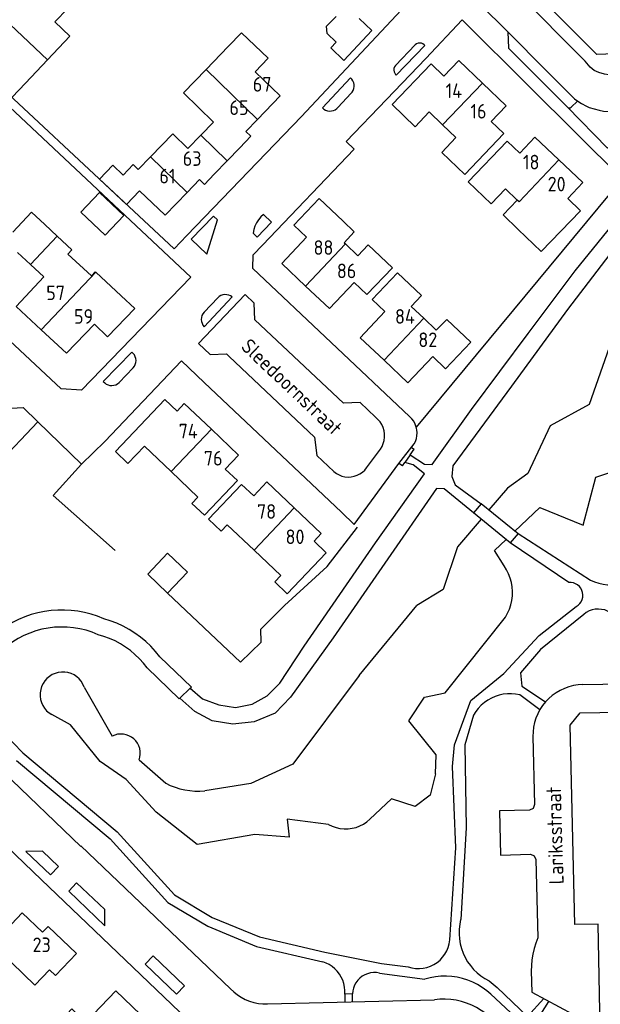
# Model space of a CAD drawing. Header units: metres. Extents: x 226218 to 240385, y 439369 to 449677.
# Tile 190 of 256: x 235280 to 235379, y 444212 to 444381. Entities that reach past the tile are written whole.
import ezdxf

# ---------------------------------------------------------------- set-up
doc = ezdxf.new("R2010")
doc.units = ezdxf.units.M
doc.header["$MEASUREMENT"] = 0
for name, color, linetype in [('DAKRAND', 4, 'Continuous'), ('DAKRAND-BYG', 4, 'Continuous'), ('HEG', 253, 'Continuous'), ('HEK', 253, 'Continuous'), ('HOOFDGEBOUW', 4, 'Continuous'), ('HUISNUMMER', 253, 'Continuous'), ('KANTVERH', 253, 'Continuous'), ('KANTWATER', 153, 'Continuous'), ('KNTGESLVERH', 253, 'Continuous'), ('KNTOPENVERH', 253, 'Continuous'), ('KUNSTWERK', 253, 'Continuous'), ('STRAATNAAM', 253, 'Continuous'), ('TUSSENMUUR', 253, 'Continuous')]:
    doc.layers.add(name, color=color, linetype=linetype)
doc.styles.get("Standard").update_dxf_attribs({"font": 'iso.shx'})

msp = doc.modelspace()

# ---------------------------------------------------------------- linework, layer by layer
at = {"layer": 'DAKRAND'}
for p, q in [((235315.42, 444376.47), (235311.62, 444372.57)), ((235280.7, 444370.2), (235284.45, 444374.21)), ((235292.76, 444337.81), (235297.07, 444333.79))]:
    msp.add_line(p, q, dxfattribs=at)
for points in [[(235284.45, 444374.21), (235288.27, 444378.29), (235285.7, 444380.69), (235287.92, 444383.01)], [(235333.91, 444377.24), (235332.36, 444378.73), (235332.28, 444379.97), (235333.9, 444381.63)], [(235311.62, 444372.57), (235307.73, 444368.57), (235310.34, 444366.04)], [(235364.94, 444350.16), (235362.52, 444347.66), (235365.07, 444345.17)], [(235278.54, 444344.7), (235281.72, 444348.11), (235283.98, 444346)], [(235335.12, 444346.56), (235337.02, 444344.77), (235335.26, 444342.88)], [(235287.95, 444340.94), (235291.97, 444337.19), (235292.65, 444337.91), (235292.76, 444337.81)]]:
    msp.add_lwpolyline(points, dxfattribs=at)
at = {"layer": 'DAKRAND-BYG'}
msp.add_line((235308.44, 444286.44), (235305.04, 444282.84), dxfattribs=at)
for points in [[(235294.35, 444344.17), (235290.19, 444348.11), (235293.37, 444351.47), (235297.54, 444347.53), (235294.35, 444344.17)], [(235305.04, 444282.84), (235301.62, 444286.08), (235305.02, 444289.68), (235308.44, 444286.44)]]:
    msp.add_lwpolyline(points, dxfattribs=at)
at = {"layer": 'HEG'}
for p, q in [((235382.91, 444353.81), (235347.64, 444311.28)), ((235285.4, 444299.6), (235296.04, 444290.16))]:
    msp.add_line(p, q, dxfattribs=at)
msp.add_lwpolyline([(235305.04, 444282.84), (235317.52, 444271.03), (235321.04, 444274.47), (235321.02, 444276.67), (235325.07, 444280.72), (235332.35, 444287.41), (235337.55, 444294.16)], dxfattribs=at)
at = {"layer": 'HEK'}
msp.add_line((235290.28, 444304.96), (235285.4, 444299.6), dxfattribs=at)
at = {"layer": 'HOOFDGEBOUW'}
for p, q in [((235324.33, 444368.04), (235320.03, 444372.18)), ((235358.99, 444370.23), (235363.05, 444366.33)), ((235320.43, 444364), (235324.33, 444368.04)), ((235310.34, 444366.04), (235312.91, 444363.53)), ((235363.05, 444366.33), (235360.47, 444363.64)), ((235352.14, 444363.09), (235349.87, 444365.28)), ((235310.72, 444361.28), (235312.91, 444363.53)), ((235354.43, 444360.89), (235352.14, 444363.09)), ((235308.51, 444359.01), (235310.72, 444361.28)), ((235315.22, 444356.88), (235317.42, 444359.16)), ((235302.1, 444357.57), (235300.01, 444355.42)), ((235313.03, 444354.61), (235315.22, 444356.88)), ((235372.07, 444357.07), (235376.18, 444353.18)), ((235364.94, 444350.16), (235362.91, 444352.1)), ((235376.18, 444353.18), (235373.58, 444350.43)), ((235283.98, 444346), (235286.12, 444344)), ((235335.26, 444342.88), (235335.49, 444342.66)), ((235335.49, 444342.66), (235337.64, 444340.61)), ((235279.34, 444341.2), (235281.57, 444339.12)), ((235281.57, 444339.12), (235283.82, 444337.03)), ((235346.79, 444331.96), (235348.93, 444329.93)), ((235348.93, 444329.93), (235351.07, 444327.9)), ((235304.58, 444315.99), (235296.1, 444307.09)), ((235306.65, 444314.02), (235304.58, 444315.99)), ((235301.06, 444308.03), (235305.67, 444303.66)), ((235305.67, 444303.66), (235310.24, 444299.31)), ((235319.78, 444299.49), (235322.05, 444301.89)), ((235326.71, 444297.47), (235322.05, 444301.89)), ((235315.24, 444294.56), (235319.85, 444290.19)), ((235332.19, 444289.76), (235330.13, 444291.72)), ((235319.85, 444290.19), (235324.42, 444285.86))]:
    msp.add_line(p, q, dxfattribs=at)
for points in [[(235275.53, 444382.65), (235271.61, 444378.55), (235275.99, 444374.46), (235273.81, 444372.12), (235278.42, 444367.82), (235280.7, 444370.2)], [(235333.91, 444377.24), (235332.98, 444376.26), (235335.25, 444374.11), (235340.05, 444379.24), (235337.85, 444381.29)], [(235320.03, 444372.18), (235322.24, 444374.48), (235317.72, 444378.84), (235315.42, 444376.47)], [(235352.35, 444371.43), (235354.94, 444374.12), (235358.99, 444370.23)], [(235352.35, 444371.43), (235350.19, 444373.51), (235343.49, 444366.53), (235347.43, 444362.74), (235349.87, 444365.28)], [(235317.42, 444359.16), (235319.31, 444361.12), (235318.45, 444361.95), (235320.43, 444364)], [(235360.47, 444363.64), (235362.64, 444361.56), (235355.93, 444354.57), (235352, 444358.35), (235354.43, 444360.89)], [(235308.51, 444359.01), (235305.94, 444361.51), (235302.1, 444357.57)], [(235365.36, 444358.23), (235367.95, 444360.97), (235372.07, 444357.07)], [(235365.36, 444358.23), (235363.2, 444360.3), (235356.51, 444353.33), (235360.48, 444349.55), (235362.91, 444352.1)], [(235300.21, 444351.78), (235298, 444349.42), (235293.36, 444353.79), (235295.66, 444356.16), (235297.4, 444354.47), (235299.14, 444356.26), (235300.01, 444355.42)], [(235308.36, 444351.48), (235310.49, 444353.7), (235311.35, 444352.87), (235313.03, 444354.61)], [(235300.21, 444351.78), (235304.63, 444347.62), (235308.36, 444351.48)], [(235335.12, 444346.56), (235331, 444350.47), (235326.65, 444345.89), (235328.83, 444343.82)], [(235373.58, 444350.43), (235375.75, 444348.34), (235369.03, 444341.4), (235365.07, 444345.17)], [(235286.12, 444344), (235288.62, 444341.67), (235287.95, 444340.94)], [(235328.67, 444335.45), (235324.58, 444339.32), (235328.83, 444343.82)], [(235337.01, 444336.06), (235339.19, 444333.99), (235343.54, 444338.58), (235339.42, 444342.49), (235337.64, 444340.61)], [(235283.39, 444327.94), (235279.09, 444331.95), (235283.82, 444337.03)], [(235346.79, 444331.96), (235348.56, 444333.82), (235344.43, 444337.73), (235340.09, 444333.15), (235342.27, 444331.08)], [(235337.01, 444336.06), (235332.76, 444331.58), (235328.67, 444335.45)], [(235292.52, 444328.92), (235294.75, 444326.77), (235299.42, 444331.6), (235297.07, 444333.79)], [(235342.13, 444322.73), (235338.04, 444326.59), (235342.27, 444331.08)], [(235292.52, 444328.92), (235287.7, 444323.93), (235283.39, 444327.94)], [(235350.46, 444323.36), (235352.64, 444321.29), (235356.97, 444325.84), (235352.87, 444329.75), (235351.07, 444327.9)], [(235350.46, 444323.36), (235346.22, 444318.87), (235342.13, 444322.73)], [(235312.55, 444310.91), (235307.89, 444315.33), (235306.65, 444314.02)], [(235314.92, 444304.1), (235317.2, 444306.49), (235312.55, 444310.91)], [(235296.1, 444307.09), (235298.24, 444305.06), (235301.06, 444308.03)], [(235310.24, 444299.31), (235309.2, 444298.22), (235311.34, 444296.18), (235316.99, 444302.13), (235314.92, 444304.1)], [(235319.78, 444299.49), (235317.71, 444301.46), (235312.06, 444295.5), (235314.2, 444293.46), (235315.24, 444294.56)], [(235330.13, 444291.72), (235331.37, 444293.04), (235326.71, 444297.47)], [(235324.42, 444285.86), (235323.39, 444284.76), (235325.52, 444282.74), (235332.19, 444289.76)], [(235276.91, 444217.97), (235278.36, 444219.49), (235282.3, 444215.71), (235284.8, 444218.31), (235285.81, 444217.34), (235289.41, 444221.1), (235284.55, 444225.74), (235283.58, 444224.75), (235280.11, 444228.05), (235273.55, 444221.18)], [(235301.79, 444209.3), (235296.15, 444214.7), (235291.03, 444209.35), (235288.65, 444211.62), (235284.44, 444207.2), (235288.46, 444203.38), (235290.86, 444205.91), (235294.89, 444202.07), (235297.18, 444204.44), (235299.56, 444204.51), (235299.51, 444206.88), (235301.79, 444209.3)]]:
    msp.add_lwpolyline(points, dxfattribs=at)
at = {"layer": 'KANTVERH'}
for p, q in [((235369.95, 444372.32), (235363.33, 444379)), ((235344.06, 444373.23), (235347.46, 444376.78)), ((235374.74, 444367.51), (235369.95, 444372.32)), ((235331.57, 444365.98), (235336.36, 444371.12)), ((235373.47, 444366.14), (235368.61, 444371)), ((235382.91, 444353.81), (235367.1, 444369.53)), ((235334.25, 444366.1), (235336.45, 444368.44)), ((235374.74, 444367.51), (235375.32, 444367.1)), ((235375.25, 444367.15), (235374.15, 444366.09)), ((235375.32, 444367.1), (235375.92, 444366.73)), ((235375.92, 444366.73), (235376.81, 444366.25)), ((235376.81, 444366.25), (235377.25, 444366.06)), ((235311.29, 444328.49), (235316.1, 444333.58)), ((235311.27, 444330.98), (235313.64, 444333.45)), ((235294.02, 444319.11), (235298.88, 444324.14)), ((235296.71, 444318.94), (235299.13, 444321.45)), ((235282.77, 444312.22), (235280.26, 444314.65)), ((235272.97, 444301.8), (235282.77, 444312.22)), ((235282.77, 444312.22), (235290.28, 444304.96)), ((235339.13, 444304.33), (235341.49, 444307.5)), ((235346.81, 444307.8), (235347.25, 444307.5)), ((235345.26, 444304.66), (235344.67, 444305.08)), ((235365.1, 444293.04), (235377.51, 444285.05)), ((235373.75, 444284.66), (235363.75, 444291.44)), ((235368.72, 444275.59), (235375.01, 444280.55)), ((235376.32, 444279.21), (235368.95, 444273.19)), ((235362.62, 444269.08), (235368.72, 444275.59)), ((235368.95, 444273.19), (235365.48, 444269.18)), ((235303.69, 444271.95), (235309.1, 444266.76)), ((235301.52, 444270.02), (235307.01, 444264.75)), ((235357.01, 444264.47), (235362.62, 444269.08)), ((235365.48, 444269.18), (235365.73, 444266.92)), ((235376.16, 444267.17), (235425.96, 444268.07)), ((235365.73, 444266.92), (235369.8, 444264.24)), ((235354.17, 444256.85), (235357.01, 444264.47)), ((235368.79, 444262.83), (235365.36, 444265.41)), ((235357.45, 444261.95), (235355.97, 444256.88)), ((235280.24, 444255.48), (235276.89, 444258.91)), ((235353.85, 444253.13), (235354.17, 444256.85)), ((235355.97, 444256.88), (235356.18, 444242.62)), ((235280.24, 444255.48), (235296.4, 444241.96)), ((235279.15, 444254.17), (235295.22, 444240.73)), ((235354.42, 444239.23), (235353.85, 444253.13)), ((235276.85, 444252.22), (235290.16, 444239.44)), ((235356.18, 444242.62), (235355.25, 444226.92)), ((235295.22, 444240.73), (235305.1, 444229.82)), ((235296.4, 444241.96), (235306.19, 444231.15)), ((235290.17, 444239.58), (235315.81, 444215.06)), ((235353.39, 444223.43), (235354.42, 444239.23)), ((235283.58, 444238.64), (235280.77, 444238.58)), ((235283.58, 444238.64), (235286.32, 444236.01)), ((235283.44, 444233.74), (235296.43, 444221.27)), ((235289.45, 444233.23), (235294.25, 444228.62)), ((235306.19, 444231.15), (235312.66, 444227.3)), ((235305.1, 444229.82), (235311.9, 444225.78)), ((235294.29, 444225.86), (235294.25, 444228.62)), ((235312.66, 444227.3), (235320.77, 444223.94)), ((235311.9, 444225.78), (235320.25, 444222.32)), ((235320.77, 444223.94), (235331.99, 444221.34)), ((235320.25, 444222.32), (235331.64, 444219.68)), ((235296.43, 444221.27), (235309.82, 444208.53)), ((235302.54, 444220.7), (235307.92, 444215.56)), ((235331.99, 444221.34), (235341.67, 444219.42)), ((235341.67, 444219.42), (235346.25, 444218.8)), ((235341.34, 444217.76), (235349.13, 444216.72)), ((235360.13, 444216.42), (235361.51, 444215.3)), ((235336.69, 444214.18), (235335.37, 444214.16)), ((235335.37, 444214.16), (235335.39, 444212.8)), ((235336.71, 444212.84), (235336.69, 444214.18)), ((235360.41, 444214.14), (235365.5, 444209.38)), ((235361.51, 444215.3), (235366.68, 444210.34)), ((235322.15, 444212.48), (235350.75, 444213.18)), ((235366.68, 444210.34), (235369.49, 444213.38)), ((235368, 444209.17), (235370.37, 444212.91))]:
    msp.add_line(p, q, dxfattribs=at)
for points in [[(235423.47, 444430.61), (235410.32, 444412.65), (235395.88, 444393.99), (235381.64, 444375.24), (235378.6, 444375.15), (235367.02, 444386.71), (235361.47, 444391.93), (235337.68, 444416.21), (235322.07, 444431.73), (235322.3, 444435.13), (235344.88, 444460.32), (235361.37, 444478.89), (235365.51, 444479.16), (235373.44, 444472.55), (235384.61, 444462.94), (235396.74, 444453.15), (235409.14, 444444.18), (235413.73, 444440.77), (235423.27, 444433.95), (235423.47, 444430.61)], [(235349.31, 444387.34), (235328, 444364.5), (235308.32, 444344.14), (235306.14, 444341.83), (235265.71, 444379.52), (235267.98, 444381.94), (235287.83, 444402.75), (235290.18, 444405.21), (235289.09, 444406.25), (235291.81, 444409.38), (235291.11, 444410.03), (235296.9, 444416.26), (235298.56, 444418.38), (235300.3, 444420.63), (235301.83, 444422.59), (235302.9, 444423.78), (235303.77, 444424.63), (235307.97, 444428.84), (235312.49, 444424.3), (235349.31, 444387.34)], [(235346.63, 444395.46), (235349, 444393.24), (235363.33, 444379)], [(235401.21, 444394.54), (235390.25, 444379.84), (235385.97, 444374.17), (235384.52, 444372.63), (235383.64, 444371.9), (235382.7, 444371.63), (235381.7, 444371.49), (235380.65, 444371.61), (235379.9, 444371.74), (235378.94, 444372.01), (235378.13, 444372.39), (235377.46, 444372.97), (235376.59, 444373.99), (235364.95, 444385.74)], [(235346.49, 444313.11), (235319.65, 444338.48), (235319.69, 444340.78), (235321.28, 444342.45), (235336.97, 444358.92), (235335.63, 444360.22), (235342.55, 444367.43), (235349.25, 444374.41), (235355.5, 444381.07), (235367.1, 444369.53)], [(235309.04, 444337), (235290.3, 444317.59), (235286.78, 444317.87), (235249.48, 444352.7), (235245.7, 444356.31), (235245.74, 444358.74), (235247.95, 444361.05), (235264.76, 444378.49), (235309.04, 444337)], [(235363.33, 444379), (235363.45, 444376.19), (235368.61, 444371)], [(235344.1, 444371.68), (235344.21, 444371.58), (235349.12, 444376.69), (235349.01, 444376.79)], [(235349.01, 444376.79), (235348.78, 444376.95), (235348.51, 444377.04), (235348.24, 444377.07), (235347.96, 444377.04), (235347.7, 444376.94), (235347.46, 444376.78)], [(235344.06, 444373.23), (235343.91, 444372.99), (235343.82, 444372.72), (235343.8, 444372.45), (235343.84, 444372.17), (235343.94, 444371.91), (235344.1, 444371.68)], [(235336.45, 444368.44), (235336.68, 444368.69), (235336.85, 444368.98), (235336.96, 444369.3), (235337.02, 444369.63), (235337, 444369.97), (235336.93, 444370.29), (235336.79, 444370.6), (235336.6, 444370.88), (235336.36, 444371.12)], [(235331.57, 444365.98), (235331.82, 444365.76), (235332.11, 444365.59), (235332.43, 444365.48), (235332.77, 444365.43), (235333.1, 444365.45), (235333.43, 444365.53), (235333.74, 444365.66), (235334.01, 444365.86), (235334.25, 444366.1)], [(235373.47, 444366.14), (235373.62, 444366.02), (235373.8, 444365.96), (235373.99, 444365.99), (235374.15, 444366.09)], [(235373.47, 444366.14), (235380.39, 444359.07), (235383.64, 444362.28)], [(235377.25, 444366.06), (235378.11, 444365.79), (235378.97, 444365.56)], [(235378.97, 444365.56), (235379.74, 444365.42), (235380.51, 444365.33)], [(235313.6, 444346.8), (235312.9, 444347.45), (235309.05, 444343.46), (235311.77, 444340.9), (235313.6, 444346.8)], [(235321.47, 444347.73), (235321.01, 444347.3), (235320.61, 444346.82), (235320.27, 444346.3), (235320, 444345.74), (235319.8, 444345.15), (235319.67, 444344.54)], [(235319.67, 444344.54), (235320.39, 444343.85), (235322.84, 444346.42), (235321.47, 444347.73)], [(235340.66, 444312.97), (235338.01, 444315.48), (235335.18, 444315.4), (235320, 444329.65), (235319.87, 444332.53), (235318.31, 444334.01), (235310.34, 444325.6), (235312.3, 444323.75), (235315.13, 444323.82), (235315.6, 444323.38), (235330.2, 444309.54), (235330.61, 444306.4), (235333.52, 444303.66)], [(235316.11, 444333.58), (235315.82, 444333.76), (235315.51, 444333.9), (235315.17, 444333.97), (235314.83, 444333.98), (235314.5, 444333.93), (235314.18, 444333.82), (235313.88, 444333.65), (235313.62, 444333.43)], [(235311.27, 444330.98), (235311.07, 444330.71), (235310.92, 444330.4), (235310.83, 444330.07), (235310.81, 444329.73), (235310.84, 444329.4), (235310.93, 444329.07), (235311.08, 444328.76), (235311.29, 444328.49)], [(235299.13, 444321.45), (235299.34, 444321.72), (235299.5, 444322.02), (235299.59, 444322.35), (235299.63, 444322.69), (235299.59, 444323.03), (235299.5, 444323.35), (235299.34, 444323.65), (235299.13, 444323.92), (235298.88, 444324.14)], [(235271.52, 444323.09), (235271.39, 444320.01), (235277.15, 444314.45), (235280.26, 444314.65)], [(235290.28, 444304.96), (235294.27, 444308.83), (235307.43, 444322.62), (235311.32, 444318.94), (235334.84, 444296.69), (235337.01, 444294.63), (235344.67, 444305.08), (235347.27, 444308.4)], [(235294.02, 444319.11), (235294.25, 444318.86), (235294.52, 444318.66), (235294.83, 444318.51), (235295.16, 444318.42), (235295.5, 444318.4), (235295.83, 444318.45), (235296.16, 444318.55), (235296.45, 444318.72), (235296.71, 444318.94)], [(235341.49, 444307.5), (235341.77, 444307.98), (235341.99, 444308.49), (235342.13, 444309.02), (235342.2, 444309.57), (235342.19, 444310.13), (235342.11, 444310.67), (235341.95, 444311.21), (235341.72, 444311.71), (235341.43, 444312.18), (235341.07, 444312.6), (235340.66, 444312.97)], [(235347.64, 444311.28), (235347.45, 444311.8), (235347.2, 444312.28), (235346.87, 444312.72), (235346.49, 444313.11)], [(235347.27, 444308.4), (235347.49, 444308.84), (235347.65, 444309.32), (235347.74, 444309.8), (235347.77, 444310.3), (235347.74, 444310.8), (235347.64, 444311.28)], [(235333.52, 444303.66), (235333.95, 444303.34), (235334.41, 444303.09), (235334.9, 444302.9), (235335.42, 444302.78), (235335.95, 444302.73), (235336.48, 444302.76), (235337, 444302.86), (235337.5, 444303.03), (235337.97, 444303.27), (235338.4, 444303.57), (235338.8, 444303.93), (235339.13, 444304.33)], [(235377.51, 444285.05), (235378.19, 444284.76), (235378.91, 444284.53), (235379.64, 444284.37), (235380.38, 444284.29), (235381.13, 444284.28), (235381.88, 444284.34), (235382.61, 444284.48), (235383.33, 444284.69), (235384.02, 444284.97), (235384.69, 444285.32), (235385.31, 444285.73), (235385.89, 444286.2), (235386.43, 444286.72)], [(235375.01, 444280.55), (235375.35, 444280.77), (235375.64, 444281.05), (235375.88, 444281.38), (235376.05, 444281.74), (235376.15, 444282.13), (235376.18, 444282.53), (235376.14, 444282.93), (235376.02, 444283.32), (235375.83, 444283.68), (235375.58, 444283.99), (235375.28, 444284.26), (235374.93, 444284.46), (235374.55, 444284.6), (235374.15, 444284.67), (235373.75, 444284.66)], [(235294.09, 444278.47), (235293.02, 444278.9), (235291.92, 444279.25), (235290.8, 444279.53), (235289.67, 444279.74), (235288.52, 444279.88), (235287.37, 444279.94), (235286.21, 444279.93), (235285.06, 444279.85), (235283.92, 444279.69), (235282.79, 444279.46), (235281.67, 444279.16), (235280.58, 444278.79), (235279.51, 444278.35), (235278.48, 444277.84), (235277.48, 444277.27), (235276.51, 444276.63), (235275.59, 444275.93), (235274.72, 444275.18)], [(235381.73, 444278.78), (235381.35, 444279.17), (235380.91, 444279.5), (235380.43, 444279.76), (235379.92, 444279.96), (235379.38, 444280.07), (235378.84, 444280.12), (235378.29, 444280.08), (235377.76, 444279.97), (235377.24, 444279.79), (235376.76, 444279.53), (235376.32, 444279.21)], [(235303.69, 444271.95), (235302.95, 444272.87), (235302.15, 444273.74), (235301.3, 444274.55), (235300.39, 444275.31), (235299.43, 444276.01), (235298.44, 444276.64), (235297.4, 444277.2), (235296.33, 444277.7), (235295.22, 444278.12), (235294.09, 444278.47)], [(235293.13, 444275.73), (235292.11, 444276.14), (235291.07, 444276.48), (235290.01, 444276.73), (235288.93, 444276.92), (235287.84, 444277.02), (235286.75, 444277.04), (235285.65, 444276.99), (235284.57, 444276.86), (235283.49, 444276.65), (235282.44, 444276.36), (235281.41, 444276), (235280.4, 444275.56), (235279.43, 444275.05), (235278.5, 444274.48), (235277.61, 444273.84), (235276.78, 444273.14)], [(235301.52, 444270.02), (235300.88, 444270.83), (235300.19, 444271.6), (235299.44, 444272.32), (235298.65, 444272.99), (235297.82, 444273.6), (235296.94, 444274.15), (235296.03, 444274.65), (235295.09, 444275.07), (235294.12, 444275.44), (235293.13, 444275.73)], [(235376.16, 444267.17), (235375.35, 444267.12), (235374.56, 444267), (235373.78, 444266.8), (235373.02, 444266.53), (235372.29, 444266.19), (235371.59, 444265.78), (235370.94, 444265.31), (235370.33, 444264.79), (235369.77, 444264.21), (235369.27, 444263.57), (235368.83, 444262.9), (235368.45, 444262.19), (235368.14, 444261.45), (235367.9, 444260.68), (235367.74, 444259.89), (235367.64, 444259.09), (235367.63, 444258.28)], [(235365.36, 444265.41), (235364.66, 444265.54), (235363.95, 444265.6), (235363.24, 444265.59), (235362.53, 444265.51), (235361.83, 444265.36), (235361.15, 444265.14), (235360.5, 444264.85), (235359.88, 444264.51), (235359.3, 444264.09), (235358.76, 444263.63), (235358.27, 444263.11), (235357.83, 444262.55), (235357.45, 444261.95)], [(235379.16, 444208.23), (235378.8, 444226.14), (235374.79, 444226.06), (235373.99, 444260.21), (235375.7, 444262.34), (235412.71, 444262.96)], [(235367.62, 444258.28), (235367.91, 444246.61), (235367.67, 444245.97), (235367.04, 444245.69), (235361.89, 444245.56), (235362.07, 444237.97), (235367.22, 444238.1), (235367.86, 444237.85), (235368.14, 444237.22), (235368.48, 444223.81)], [(235283.44, 444233.74), (235270.07, 444246.53), (235252.08, 444227.68), (235236.86, 444211.79), (235221.63, 444195.89), (235209.25, 444182.91), (235209.48, 444171.51), (235209.71, 444160.33)], [(235286.32, 444236.04), (235284.95, 444234.61), (235280.77, 444238.58)], [(235294.29, 444225.86), (235288.1, 444231.79), (235289.45, 444233.23)], [(235355.24, 444226.92), (235355.08, 444226.11), (235354.98, 444225.28), (235354.97, 444224.44), (235355.03, 444223.61), (235355.16, 444222.78), (235355.37, 444221.97), (235355.65, 444221.19), (235356.01, 444220.43), (235356.42, 444219.71), (235356.91, 444219.03), (235357.45, 444218.39), (235358.05, 444217.81), (235358.7, 444217.28), (235359.4, 444216.82), (235360.13, 444216.42)], [(235346.25, 444218.8), (235346.88, 444218.63), (235347.52, 444218.54), (235348.17, 444218.52), (235348.82, 444218.58), (235349.46, 444218.72), (235350.07, 444218.93), (235350.66, 444219.22), (235351.21, 444219.57), (235351.71, 444219.99), (235352.15, 444220.46), (235352.54, 444220.99), (235352.86, 444221.55), (235353.11, 444222.16), (235353.29, 444222.78), (235353.39, 444223.43)], [(235368.48, 444223.81), (235368.13, 444222.89), (235367.84, 444221.95), (235367.62, 444221), (235367.46, 444220.03), (235367.37, 444219.05), (235367.35, 444218.07)], [(235307.92, 444215.56), (235306.53, 444214.14), (235301.2, 444219.27), (235302.54, 444220.7)], [(235335.37, 444214.16), (235335.39, 444214.76), (235335.33, 444215.36), (235335.21, 444215.95), (235335.03, 444216.52), (235334.78, 444217.06), (235334.48, 444217.58), (235334.11, 444218.06), (235333.7, 444218.49), (235333.23, 444218.87), (235332.73, 444219.2), (235332.2, 444219.47), (235331.63, 444219.68)], [(235341.34, 444217.76), (235340.83, 444217.83), (235340.32, 444217.84), (235339.81, 444217.78), (235339.31, 444217.65), (235338.83, 444217.46), (235338.39, 444217.2), (235337.98, 444216.89), (235337.62, 444216.52), (235337.31, 444216.11), (235337.06, 444215.67), (235336.87, 444215.19), (235336.75, 444214.69), (235336.69, 444214.18)], [(235360.41, 444214.14), (235359.7, 444214.74), (235358.94, 444215.29), (235358.14, 444215.77), (235357.31, 444216.19), (235356.45, 444216.54), (235355.56, 444216.82), (235354.65, 444217.03), (235353.73, 444217.16), (235352.8, 444217.22), (235351.87, 444217.21), (235350.94, 444217.12), (235350.02, 444216.96), (235349.12, 444216.72)], [(235367.35, 444218.07), (235367.44, 444214.47), (235379.16, 444208.23)], [(235315.81, 444215.06), (235316.38, 444214.52), (235316.99, 444214.03), (235317.65, 444213.61), (235318.35, 444213.25), (235319.07, 444212.95), (235319.82, 444212.72), (235320.59, 444212.57), (235321.37, 444212.49), (235322.15, 444212.48)], [(235360.25, 444210.22), (235359.53, 444210.82), (235358.77, 444211.37), (235357.98, 444211.85), (235357.14, 444212.27), (235356.27, 444212.62), (235355.38, 444212.9), (235354.47, 444213.1), (235353.54, 444213.23), (235352.61, 444213.29), (235351.68, 444213.27), (235350.75, 444213.18)]]:
    msp.add_lwpolyline(points, dxfattribs=at)
at = {"layer": 'KANTWATER'}
for p, q in [((235381.84, 444328.17), (235377.28, 444315.14)), ((235377.28, 444315.14), (235370.6, 444311.51)), ((235370.6, 444311.51), (235366.77, 444303.36)), ((235366.77, 444303.36), (235363.24, 444300.85)), ((235378.43, 444302.73), (235384.31, 444304.72)), ((235376.25, 444294.49), (235378.43, 444302.73)), ((235363.24, 444300.85), (235360.09, 444297.14)), ((235364.55, 444293.49), (235368.81, 444297.54)), ((235368.81, 444297.54), (235376.25, 444294.49)), ((235358.73, 444295.53), (235354.69, 444290.76)), ((235361.06, 444290.17), (235363.02, 444292.03)), ((235354.69, 444290.76), (235352.22, 444283.47)), ((235362.69, 444287.5), (235361.06, 444290.17)), ((235352.22, 444283.47), (235347.73, 444280.73)), ((235337.85, 444268.74), (235347.73, 444280.73)), ((235352.59, 444265.78), (235362.9, 444278.72)), ((235337.85, 444268.74), (235326.47, 444253.56)), ((235290.76, 444266.76), (235295.52, 444258.34)), ((235346.36, 444260.99), (235349.07, 444265.01)), ((235349.07, 444265.01), (235352.59, 444265.78)), ((235288.41, 444260.28), (235285.19, 444262.04)), ((235351.03, 444255.12), (235346.36, 444260.99)), ((235293.5, 444253.98), (235288.41, 444260.28)), ((235300.16, 444254.26), (235304.71, 444250.28)), ((235350.92, 444251.88), (235351.03, 444255.12)), ((235297.93, 444250.93), (235293.5, 444253.98)), ((235326.47, 444253.56), (235319.29, 444250.22)), ((235303.08, 444245.35), (235297.93, 444250.93)), ((235350.92, 444251.88), (235350.04, 444248.22)), ((235319.29, 444250.22), (235311.4, 444248.98)), ((235343.39, 444247.61), (235339.7, 444244.1)), ((235347.44, 444246.3), (235343.39, 444247.61)), ((235350.04, 444248.22), (235347.44, 444246.3)), ((235310.07, 444239.79), (235303.08, 444245.35)), ((235325.54, 444244.12), (235325.86, 444241.04)), ((235332.61, 444243.21), (235325.54, 444244.12)), ((235320, 444241.52), (235310.07, 444239.79)), ((235325.86, 444241.04), (235320, 444241.52))]:
    msp.add_line(p, q, dxfattribs=at)
for points in [[(235362.9, 444278.72), (235363.28, 444279.4), (235363.6, 444280.11), (235363.84, 444280.84), (235364.01, 444281.6), (235364.11, 444282.37), (235364.13, 444283.14), (235364.07, 444283.91), (235363.94, 444284.68), (235363.73, 444285.43), (235363.46, 444286.15), (235363.11, 444286.84), (235362.69, 444287.5)], [(235290.76, 444266.76), (235290.53, 444267.27), (235290.24, 444267.74), (235289.88, 444268.16), (235289.46, 444268.53), (235289, 444268.84), (235288.49, 444269.08), (235287.96, 444269.24), (235287.41, 444269.32), (235286.86, 444269.33), (235286.3, 444269.26), (235285.77, 444269.1), (235285.26, 444268.88), (235284.79, 444268.58), (235284.36, 444268.22), (235284, 444267.81), (235283.69, 444267.34), (235283.45, 444266.84), (235283.29, 444266.31), (235283.21, 444265.76), (235283.2, 444265.2), (235283.27, 444264.65), (235283.42, 444264.11), (235283.65, 444263.61), (235283.95, 444263.14), (235284.3, 444262.71), (235284.72, 444262.34), (235285.18, 444262.04)], [(235300.16, 444254.26), (235300.29, 444254.73), (235300.35, 444255.23), (235300.34, 444255.72), (235300.26, 444256.21), (235300.1, 444256.68), (235299.87, 444257.13), (235299.58, 444257.53), (235299.23, 444257.88), (235298.84, 444258.18), (235298.4, 444258.42), (235297.93, 444258.59), (235297.45, 444258.69), (235296.95, 444258.71), (235296.45, 444258.66), (235295.97, 444258.53), (235295.52, 444258.34)], [(235304.71, 444250.28), (235305.49, 444249.9), (235306.3, 444249.59), (235307.12, 444249.34), (235307.96, 444249.14), (235308.82, 444249.01), (235309.68, 444248.94), (235310.54, 444248.93), (235311.4, 444248.98)], [(235332.61, 444243.21), (235333.24, 444242.91), (235333.89, 444242.68), (235334.57, 444242.54), (235335.26, 444242.47), (235335.95, 444242.47), (235336.64, 444242.56), (235337.32, 444242.72), (235337.97, 444242.96), (235338.59, 444243.28), (235339.17, 444243.66), (235339.7, 444244.1)]]:
    msp.add_lwpolyline(points, dxfattribs=at)
at = {"layer": 'KNTGESLVERH'}
for p, q in [((235307.1, 444264.84), (235308.92, 444266.59)), ((235308.92, 444266.59), (235309.1, 444266.76)), ((235307.01, 444264.75), (235307.1, 444264.84))]:
    msp.add_line(p, q, dxfattribs=at)
at = {"layer": 'KNTOPENVERH'}
for p, q in [((235346.59, 444306.53), (235345.68, 444305.25)), ((235346.59, 444306.53), (235347.25, 444307.5)), ((235345.26, 444304.66), (235345.68, 444305.25))]:
    msp.add_line(p, q, dxfattribs=at)
for points in [[(235346.59, 444306.53), (235349.02, 444304.93), (235350.36, 444304.86), (235357.1, 444314.28), (235366.79, 444327.32), (235374.88, 444338.05), (235386.67, 444352.63)], [(235388.67, 444350.64), (235382.86, 444343.59), (235373.52, 444331.46), (235363.95, 444318.33), (235353.93, 444304.66), (235353.73, 444302.82), (235354.31, 444301.41), (235358.73, 444298.16)], [(235308.92, 444266.59), (235310.99, 444264.73), (235313.83, 444263.7), (235316.69, 444263.28), (235319.5, 444263.82), (235322.09, 444265.28), (235324.27, 444267.4), (235328.44, 444273.74), (235340.67, 444291.48), (235349.03, 444303.26), (235347.09, 444304.8), (235345.68, 444305.25)], [(235357.44, 444296.6), (235352.41, 444300.69), (235351.09, 444300.75), (235333.41, 444275.18), (235326.09, 444265), (235323.47, 444262.3), (235319.89, 444260.8), (235316.21, 444260.39), (235312.67, 444260.98), (235309.68, 444262.59), (235307.1, 444264.84)]]:
    msp.add_lwpolyline(points, dxfattribs=at)
at = {"layer": 'KUNSTWERK'}
for p, q in [((235358.73, 444298.16), (235357.44, 444296.6)), ((235358.77, 444298.22), (235358.73, 444298.16)), ((235358.77, 444298.22), (235365.1, 444293.04)), ((235357.44, 444296.6), (235357.43, 444296.59)), ((235363.75, 444291.44), (235357.43, 444296.59)), ((235365.1, 444293.04), (235363.75, 444291.44))]:
    msp.add_line(p, q, dxfattribs=at)
at = {"layer": 'TUSSENMUUR'}
for p, q in [((235275.53, 444382.65), (235284.45, 444374.21)), ((235311.62, 444372.57), (235320.43, 444364)), ((235352.14, 444363.09), (235358.99, 444370.23)), ((235310.72, 444361.28), (235315.22, 444356.88)), ((235302.1, 444357.57), (235308.36, 444351.48)), ((235365.25, 444349.86), (235372.07, 444357.07)), ((235365.25, 444349.86), (235364.94, 444350.16)), ((235281.57, 444339.12), (235286.12, 444344)), ((235328.67, 444335.45), (235335.49, 444342.66)), ((235283.39, 444327.94), (235292.76, 444337.81)), ((235342.13, 444322.73), (235348.93, 444329.93)), ((235305.67, 444303.66), (235312.55, 444310.91)), ((235319.85, 444290.19), (235326.71, 444297.47))]:
    msp.add_line(p, q, dxfattribs=at)

# ---------------------------------------------------------------- texts
at = {"layer": 'HUISNUMMER'}
for s, p in [('67', (235319.63, 444368.76)), ('14', (235352.67, 444367.67)), ('65', (235315.63, 444364.76)), ('16', (235356.92, 444364.15)), ('63', (235307.63, 444356.04)), ('18', (235365.92, 444355.44)), ('61', (235303.63, 444353.04)), ('20', (235370.15, 444351.67)), ('88', (235330.04, 444340.8)), ('86', (235334.04, 444336.8)), ('57', (235284.24, 444333.04)), ('59', (235289, 444329)), ('84', (235344, 444329)), ('82', (235348, 444325)), ('74', (235306.93, 444309.35)), ('76', (235311.25, 444304.7)), ('78', (235320.35, 444295.58)), ('80', (235325.25, 444291.25)), ('23', (235281.9, 444221.35))]:
    msp.add_text(s, height=2.5, dxfattribs=at).set_placement(p)
at = {"layer": 'STRAATNAAM'}
for s, rotation, p in [('Sleedoornstraat', 316.581, (235317.43, 444324.86)), ('Lariksstraat', 91.6628, (235372.9, 444232.99))]:
    msp.add_text(s, height=2.5, rotation=rotation, dxfattribs=at).set_placement(p)

doc.saveas('drawing.dxf')
